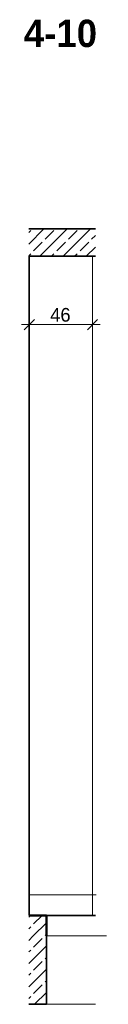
# Model space of a CAD drawing. Extents: x -22247 to 536407, y -187892 to 17509.
# Tile 66 of 75: x 530240 to 530859, y -185776 to -178576. Entities that reach past the tile are written whole.
import ezdxf
from ezdxf.lldxf.tags import DXFTag

# ---------------------------------------------------------------- set-up
doc = ezdxf.new("R2010")
doc.units = 0
doc.header["$LTSCALE"] = 50
for name, color, linetype, lineweight in [('01 Allgemein Beschriftung', 7, 'Continuous', 25), ('01AFU Allgemein Bemaßung', 7, 'Continuous', 25), ('20 Bodenplatte', 7, 'Continuous', 25), ('20 Dach Stb-Decke', 7, 'Continuous', 25), ('20 Fundament', 7, 'Continuous', 25), ('20 Innenwände', 7, 'Continuous', 25)]:
    doc.layers.add(name, color=color, linetype=linetype, lineweight=lineweight)
doc.styles.add('ERSTELLTER_STIL_2', font='GOTHIC.TTF')
doc.styles.add('ERSTELLTER_STIL_3', font='txt')
tags = doc.linetypes.add('Strichlinie weit', pattern=[0.529167, 0.3175, -0.211667]).pattern_tags.tags
tags[6:7] = [DXFTag(74, 4), DXFTag(75, 0), DXFTag(340, '0'), DXFTag(46, 1.0), DXFTag(50, 0.0), DXFTag(44, 0.0), DXFTag(45, 0.0)]
tags[4:5] = [DXFTag(74, 4), DXFTag(75, 0), DXFTag(340, '0'), DXFTag(46, 1.0), DXFTag(50, 0.0), DXFTag(44, 0.0), DXFTag(45, 0.0)]
tags = doc.linetypes.add('Untersicht', pattern=[0.4, 0.3, -0.1]).pattern_tags.tags
tags[6:7] = [DXFTag(74, 4), DXFTag(75, 0), DXFTag(340, '0'), DXFTag(46, 1.0), DXFTag(50, 0.0), DXFTag(44, 0.0), DXFTag(45, 0.0)]
tags[4:5] = [DXFTag(74, 4), DXFTag(75, 0), DXFTag(340, '0'), DXFTag(46, 1.0), DXFTag(50, 0.0), DXFTag(44, 0.0), DXFTag(45, 0.0)]
pattern_1 = [(45, (521290.41, -184975.84), (-84.8528, 84.8528), []), (45, (521247.98, -184933.41), (-84.8528, 84.8528), [90, -30])]

# ---------------------------------------------------------------- blocks, each defined once
blk = doc.blocks.new('-D432')
at = {"layer": '01AFU Allgemein Bemaßung', "color": 7, "linetype": 'Continuous', "lineweight": 13, "ltscale": 0.00028561}
for p, q in [((530.3333, -180.7683), (530.2583, -180.8433)), ((530.2958, -180.8762), (530.2958, -180.7058)), ((530.7205, -180.8433), (530.7955, -180.7683)), ((530.758, -180.8762), (530.758, -180.7058)), ((530.2396, -180.8058), (530.2958, -180.8058)), ((530.2958, -180.8058), (530.758, -180.8058)), ((530.758, -180.8058), (530.8142, -180.8058))]:
    blk.add_line(p, q, dxfattribs=at)
at = {"layer": '01AFU Allgemein Bemaßung', "color": 7, "lineweight": 13, "ltscale": 0.00028561, "insert": (530.4487, -180.7858), "char_height": 0.1, "attachment_point": 7, "style": 'ERSTELLTER_STIL_2'}
blk.add_mtext('\\A1;{\\pql;\\fCentury Gothic|b0|i0|c0|p0;\\W1.000000;46}', dxfattribs=at)

msp = doc.modelspace()

# ---------------------------------------------------------------- hatches: boundary and pattern name
at = {"layer": '20 Bodenplatte', "linetype": 'Continuous', "lineweight": 13, "ltscale": 0.00028561, "true_color": 0x000100}
h = msp.add_hatch(dxfattribs=at)
h.set_pattern_fill('Beton_Stahlbeton_0013', color=98, scale=1000, style=0, pattern_type=2)
h.set_pattern_definition(pattern_1)
h.paths.add_polyline_path([(530420.8, -185125.8), (530291.7, -185125.8), (530291.7, -185275.8), (530420.8, -185275.8)])
at = {"layer": '20 Dach Stb-Decke', "linetype": 'Continuous', "lineweight": 13, "ltscale": 0.00028561, "true_color": 0x000100}
h = msp.add_hatch(dxfattribs=at)
h.set_pattern_fill('Beton_Stahlbeton_0013', color=98, scale=1000, style=0, pattern_type=2)
h.set_pattern_definition(pattern_1)
h.paths.add_polyline_path([(530779.3, -180105.8), (530291.7, -180105.8), (530291.7, -180305.8), (530779.3, -180305.8)])
at = {"layer": '20 Fundament', "linetype": 'Continuous', "lineweight": 13, "ltscale": 0.00028561, "true_color": 0x000100}
h = msp.add_hatch(dxfattribs=at)
h.set_pattern_fill('Beton_Stahlbeton_0013', color=98, scale=1000, style=0, pattern_type=2)
h.set_pattern_definition(pattern_1)
h.paths.add_polyline_path([(530291.7, -185775.8), (530420.8, -185775.8), (530420.8, -185275.8), (530291.7, -185275.8)])
at = {"layer": '20 Innenwände', "linetype": 'Continuous', "lineweight": 13, "ltscale": 0.00028561, "true_color": 0x000100}
h = msp.add_hatch(dxfattribs=at)
h.set_pattern_fill('Beton_Stahlbeton_0013', color=98, scale=1000, style=0, pattern_type=2)
h.set_pattern_definition(pattern_1)
h.paths.add_polyline_path([(530295.8, -185125.8), (530295.8, -180305.8), (530291.7, -180305.8), (530291.7, -185125.8)])

# ---------------------------------------------------------------- linework, layer by layer
at = {"layer": '20 Bodenplatte', "color": 7, "linetype": 'Continuous', "lineweight": 50, "ltscale": 0.0625}
for q in [(530295.8, -185125.8), (530420.8, -185275.8)]:
    msp.add_line((530420.8, -185125.8), q, dxfattribs=at)
at = {"layer": '20 Bodenplatte', "color": 7, "linetype": 'Continuous', "lineweight": 35, "ltscale": 0.015006}
msp.add_line((530420.8, -185125.8), (530779.3, -185125.8), dxfattribs=at)
at = {"layer": '20 Dach Stb-Decke', "color": 7, "linetype": 'Continuous', "lineweight": 35, "ltscale": 0.015006}
for p, q in [((530779.3, -180105.8), (530291.7, -180105.8)), ((530779.3, -180305.8), (530295.8, -180305.8))]:
    msp.add_line(p, q, dxfattribs=at)
at = {"layer": '20 Dach Stb-Decke', "color": 30, "linetype": 'Untersicht', "lineweight": 18, "ltscale": 0.00026244, "true_color": 0xff7300}
msp.add_line((530296, -184975.8), (530783.6, -184975.8), dxfattribs=at)
at = {"layer": '20 Dach Stb-Decke', "color": 7, "linetype": 'Strichlinie weit', "lineweight": 13, "ltscale": 0.00028561}
msp.add_line((530859.4, -185275.8), (530420.9, -185275.8), dxfattribs=at)
at = {"layer": '20 Fundament', "color": 7, "linetype": 'Continuous', "lineweight": 35, "ltscale": 0.015006}
for p, q in [((530420.8, -185275.8), (530420.8, -185775.8)), ((530420.8, -185775.8), (530291.7, -185775.8))]:
    msp.add_line(p, q, dxfattribs=at)
at = {"layer": '20 Fundament', "color": 7, "linetype": 'Continuous', "lineweight": 18, "ltscale": 0.00105}
msp.add_line((530420.8, -185775.8), (530779.3, -185775.8), dxfattribs=at)
at = {"layer": '20 Innenwände', "color": 7, "linetype": 'Continuous', "lineweight": 35, "ltscale": 0.015006}
msp.add_line((530295.8, -180305.8), (530295.8, -185125.8), dxfattribs=at)
at = {"layer": '20 Innenwände', "color": 7, "linetype": 'Continuous', "lineweight": 18, "ltscale": 0.00105}
msp.add_line((530758, -185125.8), (530758, -180305.8), dxfattribs=at)

# ---------------------------------------------------------------- block references
at = {"layer": '01AFU Allgemein Bemaßung', "color": 7, "linetype": 'Continuous', "lineweight": 13, "ltscale": 0.00028561, "xscale": 1000, "yscale": 1000, "zscale": 1000}
msp.add_blockref('-D432', (0, 0), dxfattribs=at)

# ---------------------------------------------------------------- texts
at = {"layer": '01 Allgemein Beschriftung', "color": 1, "linetype": 'Continuous', "lineweight": 18, "ltscale": 0.00105, "true_color": 0xf50000, "insert": (530256, -178678), "char_height": 200, "attachment_point": 4, "style": 'ERSTELLTER_STIL_3'}
msp.add_mtext('\\A1;{\\fCentury Gothic|b1|i0|c0|p0;\\W1;4-\\fCentury Gothic|b1|i0|c0|p0;\\W1;10}', dxfattribs=at)

doc.saveas('drawing.dxf')
